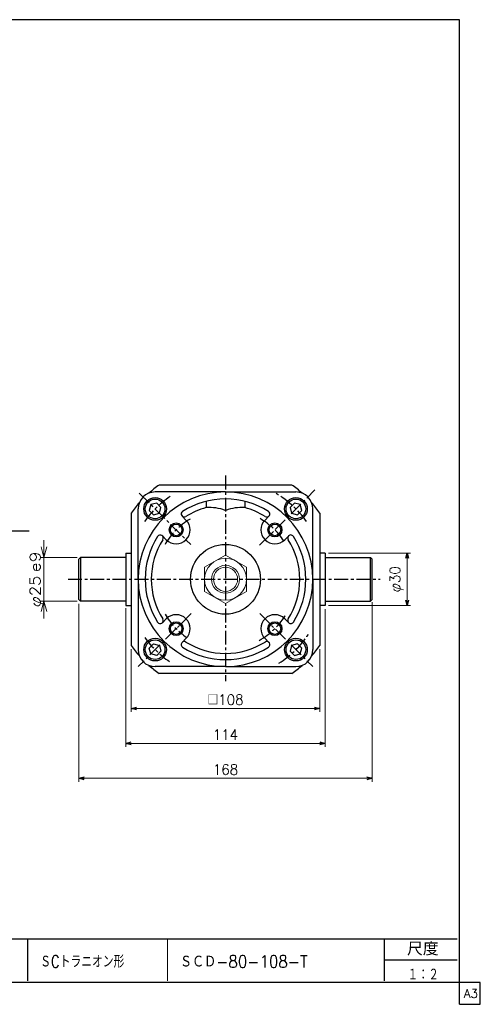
# Model space of a CAD drawing. Header units: millimetres. Extents: x -394 to 394, y -282 to 282.
# Tile 2 of 2: x 130 to 394, y -282 to 282. Entities that reach past the tile are written whole.
import ezdxf
from ezdxf.enums import TextEntityAlignment as Align

# ---------------------------------------------------------------- set-up
doc = ezdxf.new("R2010")
doc.units = ezdxf.units.MM
doc.header["$LTSCALE"] = 0.25
doc.linetypes.add('CENTER', pattern=[50.8, 31.75, -6.35, 6.35, -6.35])
doc.layers.add('ZUWAKU', color=7, linetype='Continuous')
doc.styles.add('dcStyle0', font='txt.shx', dxfattribs={"width": 0.9375, "bigfont": 'bigfont'})
doc.dimstyles.new('DaDimRotatedStyle', dxfattribs={"dimtxt": 6, "dimasz": 3.000002, "dimexe": 2, "dimexo": 1, "dimgap": 2, "dimtad": 3, "dimdsep": 46, "dimtxsty": 'dcStyle0', "dimblk1": 'OPEN30', "dimblk2": 'OPEN30', "dimsah": 1, "dimcen": 0.09, "dimclrd": 4, "dimclre": 4, "dimclrt": 4, "dimadec": 0, "dimazin": 2, "dimtfac": 1, "dimtdec": 4, "dimtmove": 0, "dimatfit": 0, "dimfxl": 1, "dimarcsym": 0})

# ---------------------------------------------------------------- blocks, each defined once
blk = doc.blocks.new('DC_GROUP_Φ80_11')
at = {"color": 4, "linetype": 'Continuous', "lineweight": 25}
for p, q in [((205.37, 4.21), (204.47, 0.86)), ((204.47, 0.86), (206.92, -1.59)), ((208.71, 5.1), (205.37, 4.21)), ((211.16, 2.65), (208.71, 5.1)), ((210.27, -0.69), (211.16, 2.65)), ((206.92, -1.59), (210.27, -0.69))]:
    blk.add_line(p, q, dxfattribs=at)
for radius in [6.5, 5.63]:
    blk.add_circle((207.82, 1.76), radius, dxfattribs=at)
blk = doc.blocks.new('DC_GROUP_Φ80_12')
at = {"color": 4, "linetype": 'Continuous', "lineweight": 25}
for p, q in [((287.53, 5.11), (285.08, 2.66)), ((285.08, 2.66), (285.98, -0.69)), ((290.88, 4.21), (287.53, 5.11)), ((289.32, -1.59), (291.77, 0.86)), ((291.77, 0.86), (290.88, 4.21)), ((285.98, -0.69), (289.32, -1.59))]:
    blk.add_line(p, q, dxfattribs=at)
for radius in [6.5, 5.63]:
    blk.add_circle((288.43, 1.76), radius, dxfattribs=at)
blk = doc.blocks.new('DC_GROUP_Φ80_13')
at = {"color": 4, "linetype": 'Continuous', "lineweight": 25}
for p, q in [((285.98, -76.4), (285.09, -79.74)), ((289.33, -75.5), (285.98, -76.4)), ((291.78, -77.95), (289.33, -75.5)), ((290.88, -81.29), (291.78, -77.95)), ((285.09, -79.74), (287.54, -82.19)), ((287.54, -82.19), (290.88, -81.29))]:
    blk.add_line(p, q, dxfattribs=at)
for radius in [6.5, 5.63]:
    blk.add_circle((288.43, -78.84), radius, dxfattribs=at)
blk = doc.blocks.new('DC_GROUP_Φ80_14')
at = {"color": 4, "linetype": 'Continuous', "lineweight": 13}
for p, q in [((248.12, -24.69), (236.12, -31.61)), ((260.12, -31.61), (248.12, -24.69)), ((236.12, -31.61), (236.12, -45.47)), ((260.12, -45.47), (260.12, -31.61)), ((236.12, -45.47), (248.12, -52.4)), ((248.12, -52.4), (260.12, -45.47))]:
    blk.add_line(p, q, dxfattribs=at)
for radius in [12, 8, 6.92]:
    blk.add_circle((248.12, -38.54), radius, dxfattribs=at)
blk = doc.blocks.new('DC_GROUP_Φ80_16')
at = {"color": 4, "linetype": 'Continuous', "lineweight": 18}
for p, q in [((144.12, -26.04), (142.52, -20.04)), ((145.73, -20.04), (144.12, -26.04)), ((144.12, -26.04), (144.12, -20.04))]:
    blk.add_line(p, q, dxfattribs=at)
blk = doc.blocks.new('DC_GROUP_Φ80_17')
at = {"color": 4, "linetype": 'Continuous', "lineweight": 18}
for p, q in [((142.52, -57.04), (144.12, -51.04)), ((144.12, -51.04), (145.73, -57.04)), ((144.12, -51.04), (144.12, -57.04))]:
    blk.add_line(p, q, dxfattribs=at)
blk = doc.blocks.new('DC_GROUP_Φ80_15')
at = {"color": 4, "linetype": 'Continuous', "lineweight": 13}
for p, q in [((144.12, -16.04), (144.12, -26.04)), ((163.12, -26.04), (142.12, -26.04)), ((144.12, -51.04), (144.12, -26.04)), ((163.12, -51.04), (142.12, -51.04)), ((144.12, -61.04), (144.12, -51.04))]:
    blk.add_line(p, q, dxfattribs=at)
at = {"linetype": 'Continuous'}
for name in ['DC_GROUP_Φ80_16', 'DC_GROUP_Φ80_17']:
    blk.add_blockref(name, (0, 0), dxfattribs=at)
at = {"color": 4, "style": 'dcStyle0'}
blk.add_text('e9', height=6, rotation=90, dxfattribs=at).set_placement((142.12, -34.54), (142.12, -22.54), align=Align.FIT)
at = {"color": 4, "style": 'dcStyle0', "width": 0.9375}
blk.add_text('φ25', height=6, rotation=90, dxfattribs=at).set_placement((142.12, -54.54), (142.12, -36.54), align=Align.FIT)
blk = doc.blocks.new('DC_GROUP_Φ80_39')
at = {"color": 4, "linetype": 'Continuous', "lineweight": 25}
for p, q in [((204.47, -77.95), (206.92, -75.5)), ((205.37, -81.29), (204.47, -77.95)), ((206.92, -75.5), (210.27, -76.4)), ((210.27, -76.4), (211.16, -79.74)), ((208.71, -82.19), (205.37, -81.29)), ((211.16, -79.74), (208.71, -82.19))]:
    blk.add_line(p, q, dxfattribs=at)
for radius in [6.5, 5.63]:
    blk.add_circle((207.82, -78.84), radius, dxfattribs=at)
blk = doc.blocks.new('_OPEN30')
at = {"color": 0, "linetype": 'ByBlock', "lineweight": -2}
for p, q in [((-1, 0.267949), (0, 0)), ((0, 0), (-1, -0.267949)), ((0, 0), (-1, 0))]:
    blk.add_line(p, q, dxfattribs=at)
blk = doc.blocks.new('*D41')
at = {"color": 4, "linetype": 'Continuous', "lineweight": 13}
for p, q in [((307.12, -23.54), (354.12, -23.54)), ((352.12, -53.54), (352.12, -23.54)), ((307.12, -53.54), (354.12, -53.54))]:
    blk.add_line(p, q, dxfattribs=at)
at = {"color": 4, "xscale": 3.000002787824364, "yscale": 2.999989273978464}
for p, rotation in [((352.12, -23.54), 90), ((352.12, -53.54), 270)]:
    blk.add_blockref('_OPEN30', p, dxfattribs=dict(at, rotation=rotation))
at = {"color": 4, "insert": (350.12, -38.54), "char_height": 6, "width": 24.375, "attachment_point": 8, "rotation": 90, "style": 'dcStyle0'}
blk.add_mtext('\\T1.00;φ30', dxfattribs=at)
blk = doc.blocks.new('*D42')
at = {"color": 4, "linetype": 'Continuous', "lineweight": 13}
for p, q in [((191.12, -55.09), (191.12, -134.54)), ((305.12, -55.73), (305.12, -134.54)), ((191.12, -132.54), (305.12, -132.54))]:
    blk.add_line(p, q, dxfattribs=at)
at = {"color": 4, "xscale": 3.000002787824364, "yscale": 2.999989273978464}
for p, rotation in [((191.12, -132.54), 180), ((305.12, -132.54), 360)]:
    blk.add_blockref('_OPEN30', p, dxfattribs=dict(at, rotation=rotation))
at = {"color": 4, "insert": (248.12, -130.54), "char_height": 6, "width": 24.375, "attachment_point": 8, "style": 'dcStyle0'}
blk.add_mtext('\\T1.00;114', dxfattribs=at)
blk = doc.blocks.new('*D43')
at = {"color": 4, "linetype": 'Continuous', "lineweight": 13}
for p, q in [((164.12, -52.61), (164.12, -154.54)), ((332.12, -51.58), (332.12, -154.54)), ((164.12, -152.54), (332.12, -152.54))]:
    blk.add_line(p, q, dxfattribs=at)
at = {"color": 4, "xscale": 3.000002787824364, "yscale": 2.999989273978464}
for p, rotation in [((164.12, -152.54), 180), ((332.12, -152.54), 360)]:
    blk.add_blockref('_OPEN30', p, dxfattribs=dict(at, rotation=rotation))
at = {"color": 4, "insert": (248.12, -150.54), "char_height": 6, "width": 24.375, "attachment_point": 8, "style": 'dcStyle0'}
blk.add_mtext('\\T1.00;168', dxfattribs=at)
blk = doc.blocks.new('*D49')
at = {"color": 4, "linetype": 'Continuous', "lineweight": 13}
for p, q in [((194.12, -78.49), (194.12, -114.54)), ((302.12, -78.49), (302.12, -114.54)), ((194.12, -112.54), (302.12, -112.54))]:
    blk.add_line(p, q, dxfattribs=at)
at = {"color": 4, "xscale": 3.000002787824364, "yscale": 2.999989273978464}
for p, rotation in [((194.12, -112.54), 180), ((302.12, -112.54), 360)]:
    blk.add_blockref('_OPEN30', p, dxfattribs=dict(at, rotation=rotation))
at = {"color": 4, "insert": (248.12, -110.54), "char_height": 6, "width": 30, "attachment_point": 8, "style": 'dcStyle0'}
blk.add_mtext('\\T1.00;□108', dxfattribs=at)

msp = doc.modelspace()

# ---------------------------------------------------------------- linework, layer by layer
at = {"color": 4, "linetype": 'CENTER', "lineweight": 25}
for p, q in [((248.125, 20.891), (248.125, -96.951)), ((267.658, -19.009), (299.324, 12.657)), ((198.736, 10.848), (228.185, -18.601)), ((157.993, -38.541), (336.606, -38.541)), ((228.446, -58.221), (198.171, -88.496)), ((267.804, -58.221), (298.079, -88.496))]:
    msp.add_line(p, q, dxfattribs=at)
at = {"color": 4, "linetype": 'Continuous', "lineweight": 25}
for p, q in [((248.125, 11.459), (207.825, 11.459)), ((286.072, 15.459), (210.178, 15.459)), ((248.125, 11.459), (288.425, 11.459)), ((237.125, 6.124), (237.125, 2.51)), ((259.125, 6.124), (259.125, 2.51)), ((198.125, -38.541), (198.125, 1.759)), ((298.125, -38.541), (298.125, 1.759)), ((194.125, -0.594), (194.125, -76.489)), ((225.498, -4.6), (223.261, -2.364)), ((270.752, -4.6), (272.989, -2.364)), ((302.125, -0.594), (302.125, -76.489)), ((93.7, -10.83), (135.718, -10.83)), ((214.184, -15.914), (211.948, -13.678)), ((282.066, -15.914), (284.302, -13.678)), ((164.125, -27.041), (165.125, -26.041)), ((164.125, -50.041), (164.125, -27.041)), ((191.125, -26.041), (165.125, -26.041)), ((165.125, -26.041), (165.125, -51.041)), ((191.125, -23.541), (191.125, -53.537)), ((191.125, -23.541), (194.125, -23.541)), ((305.125, -23.541), (302.125, -23.541)), ((305.125, -23.541), (305.125, -53.537)), ((305.125, -26.041), (331.125, -26.041)), ((332.125, -27.041), (331.125, -26.041)), ((331.125, -51.041), (331.125, -26.041)), ((332.125, -50.041), (332.125, -27.041)), ((198.125, -38.541), (198.125, -78.841)), ((298.125, -38.541), (298.125, -78.841)), ((164.125, -50.041), (165.125, -51.041)), ((332.125, -50.041), (331.125, -51.041)), ((191.125, -51.041), (165.125, -51.041)), ((191.125, -53.537), (194.125, -53.537)), ((305.125, -53.537), (302.125, -53.537)), ((305.125, -51.041), (331.125, -51.041)), ((214.184, -61.169), (211.948, -63.405)), ((282.066, -61.169), (284.302, -63.405)), ((225.498, -72.483), (223.261, -74.719)), ((270.752, -72.483), (272.989, -74.719)), ((248.125, -88.541), (207.825, -88.541)), ((248.125, -88.541), (288.425, -88.541)), ((286.072, -92.541), (210.178, -92.541))]:
    msp.add_line(p, q, dxfattribs=at)
for centre, radius in [((219.841, -10.257), 4), ((219.841, -10.257), 3.3), ((276.409, -10.257), 4), ((276.409, -10.257), 3.3), ((248.125, -38.541), 20), ((219.841, -66.826), 4), ((219.841, -66.826), 3.3), ((276.409, -66.826), 4), ((276.409, -66.826), 3.3)]:
    msp.add_circle(centre, radius, dxfattribs=at)
for centre, radius, start, end in [((207.825, 1.759), 9.7, 90, 180), ((248.125, -38.541), 50, 90, 180), ((248.125, -38.541), 66, 125.0968, 131.63633), ((248.125, -38.541), 50, 0, 90), ((248.125, -38.541), 66, 48.36367, 54.9032), ((288.425, 1.759), 9.7, 0, 90), ((248.125, -38.541), 46, 90, 122.27106), ((248.125, -38.541), 46, 57.72894, 90), ((248.125, -38.541), 66, 138.36367, 144.9032), ((224.499, -1.127), 1.75, 122.27106, 302.27106), ((248.125, -38.541), 42.5, 105.00027, 122.27106), ((239.009, -22.419), 25, 68.9493, 94.32272), ((257.241, -22.419), 25, 85.67728, 111.0507), ((248.125, -38.541), 42.5, 57.72894, 74.99973), ((271.751, -1.127), 1.75, 237.72894, 57.72894), ((248.125, -38.541), 66, 35.0968, 41.63633), ((219.841, -10.257), 8, 225, 45), ((276.409, -10.257), 8, 135, 315), ((248.125, -38.541), 46, 147.72894, 180), ((248.125, -38.541), 42.5, 147.72894, 180), ((210.71, -14.915), 1.75, 327.72894, 147.72894), ((285.54, -14.915), 1.75, 32.27106, 212.27106), ((248.125, -38.541), 42.5, 0, 32.27106), ((248.125, -38.541), 46, 0, 32.27106), ((248.125, -38.541), 50, 180, 270), ((248.125, -38.541), 46, 180, 212.27106), ((248.125, -38.541), 42.5, 180, 212.27106), ((248.125, -38.541), 50, 270, 360), ((248.125, -38.541), 42.5, 327.72894, 360), ((248.125, -38.541), 46, 327.72894, 360), ((210.71, -62.168), 1.75, 212.27106, 32.27106), ((219.841, -66.826), 8, 315, 135), ((276.409, -66.826), 8, 45, 225), ((285.54, -62.168), 1.75, 147.72894, 327.72894), ((248.125, -38.541), 66, 215.0968, 221.63633), ((207.825, -78.841), 9.7, 180, 270), ((224.499, -75.956), 1.75, 57.72894, 237.72894), ((248.125, -38.541), 46, 237.72894, 270), ((248.125, -38.541), 42.5, 237.72894, 270), ((248.125, -38.541), 42.5, 270, 302.27106), ((248.125, -38.541), 46, 270, 302.27106), ((271.751, -75.956), 1.75, 302.27106, 122.27106), ((288.425, -78.841), 9.7, 270, 0), ((248.125, -38.541), 66, 318.36367, 324.9032), ((248.125, -38.541), 66, 228.36367, 234.9032), ((248.125, -38.541), 66, 305.0968, 311.63633)]:
    msp.add_arc(centre, radius, start, end, dxfattribs=at)
at = {"color": 4, "linetype": 'CENTER', "lineweight": 25}
for radius, start, end in [(57, 35.56203, 61.30559), (57, 123.82402, 146.07486), (40, 120.40341, 150.43728), (40, 33.52166, 60.2572), (40, 209.97682, 236.47834), (40, 298.85826, 330.3639), (57, 215.91652, 235.71894), (57, 302.40994, 326.32767)]:
    msp.add_arc((248.125, -38.541), radius, start, end, dxfattribs=at)
at = {"layer": 'ZUWAKU', "color": 5, "linetype": 'Continuous', "lineweight": 25}
for p, q in [((382, 282), (-394, 282)), ((382, -282), (382, 282)), ((394, -269.5), (-394, -269.5)), ((394, -282), (394, -269.5)), ((382, -282), (394, -282))]:
    msp.add_line(p, q, dxfattribs=at)
at = {"layer": 'ZUWAKU', "color": 4, "linetype": 'Continuous', "lineweight": 25}
for p, q in [((-1.177, -244.477), (380.823, -244.477)), ((134.823, -244.477), (134.823, -268.477)), ((339.093, -268.477), (339.093, -244.477)), ((339.093, -256.477), (380.823, -256.477))]:
    msp.add_line(p, q, dxfattribs=at)
at = {"layer": 'ZUWAKU', "color": 4, "linetype": 'Continuous', "lineweight": 13}
msp.add_line((214.823, -244.477), (214.823, -268.477), dxfattribs=at)

# ---------------------------------------------------------------- block references
at = {"linetype": 'Continuous'}
for name in ['DC_GROUP_Φ80_11', 'DC_GROUP_Φ80_12', 'DC_GROUP_Φ80_15', 'DC_GROUP_Φ80_14', 'DC_GROUP_Φ80_39', 'DC_GROUP_Φ80_13']:
    msp.add_blockref(name, (0, 0), dxfattribs=at)

# ---------------------------------------------------------------- texts
at = {"color": 4, "style": 'dcStyle0'}
for s, width, p, p2 in [('ＳCトラニオン形', 0.731915, (142.019, -260.989), (190.179, -260.989)), ('ＳＣＤ-80-108-T', 0.828571, (222.019, -260.989), (295.099, -260.989)), ('１：２', 0.708333, (352.391, -268.453), (370.241, -268.453))]:
    msp.add_text(s, height=7, dxfattribs=dict(at, width=width)).set_placement(p, p2, align=Align.FIT)
at = {"layer": 'ZUWAKU', "color": 4, "style": 'dcStyle0', "width": 0.991667}
msp.add_text('尺度', height=7.6, dxfattribs=at).set_placement((352.053, -254.037), (370.141, -254.037), align=Align.FIT)
at = {"layer": 'ZUWAKU', "color": 7, "style": 'dcStyle0', "width": 0.8}
msp.add_text('A3', height=5, dxfattribs=at).set_placement((384.615, -278.25), (392.615, -278.25), align=Align.FIT)

# ---------------------------------------------------------------- dimensions: what is measured, and where the dimension line sits
at = {"linetype": 'Continuous', "lineweight": 13}
dim = msp.add_linear_dim(base=(352.125, -23.541), p1=(306.125, -53.537), p2=(306.125, -23.541), angle=90, text='φ<>', dimstyle='DaDimRotatedStyle', override={"dimtxt": 6, "dimasz": 3.000002, "dimexe": 2, "dimexo": 1, "dimgap": 2, "dimtad": 3, "dimtih": 0, "dimtoh": 0, "dimdec": 2, "dimzin": 8, "dimtxsty": 'dcStyle0', "dimblk1": 'OPEN30', "dimblk2": 'OPEN30', "dimsah": 1, "dimclrd": 4, "dimclre": 4, "dimclrt": 4, "dimazin": 2, "dimtofl": 1, "dimatfit": 0, "dimtolj": 0, "dimtzin": 8}, dxfattribs=at)
dim.commit()
dim.dimension.update_dxf_attribs({"geometry": '*D41', "text_midpoint": (352.125, -38.539)})
for base, p1, p2, picture, middle in [((332.125, -152.541), (164.125, -51.613), (332.125, -50.578), '*D43', (248.125, -152.541)), ((305.125, -132.541), (191.125, -54.087), (305.125, -54.733), '*D42', (248.125, -132.541))]:
    dim = msp.add_linear_dim(base=base, p1=p1, p2=p2, dimstyle='DaDimRotatedStyle', override={"dimtxt": 6, "dimasz": 3.000002, "dimexe": 2, "dimexo": 1, "dimgap": 2, "dimtad": 3, "dimtih": 0, "dimtoh": 0, "dimdec": 2, "dimzin": 8, "dimtxsty": 'dcStyle0', "dimblk1": 'OPEN30', "dimblk2": 'OPEN30', "dimsah": 1, "dimclrd": 4, "dimclre": 4, "dimclrt": 4, "dimazin": 2, "dimtofl": 1, "dimatfit": 0, "dimtolj": 0, "dimtzin": 8}, dxfattribs=at)
    dim.commit()
    dim.dimension.update_dxf_attribs({"geometry": picture, "text_midpoint": middle})
dim = msp.add_linear_dim(base=(302.125, -112.541), p1=(194.125, -77.489), p2=(302.125, -77.489), text='□<>', dimstyle='DaDimRotatedStyle', override={"dimtxt": 6, "dimasz": 3.000002, "dimexe": 2, "dimexo": 1, "dimgap": 2, "dimtad": 3, "dimtih": 0, "dimtoh": 0, "dimdec": 2, "dimzin": 8, "dimtxsty": 'dcStyle0', "dimblk1": 'OPEN30', "dimblk2": 'OPEN30', "dimsah": 1, "dimclrd": 4, "dimclre": 4, "dimclrt": 4, "dimazin": 2, "dimtofl": 1, "dimatfit": 0, "dimtolj": 0, "dimtzin": 8}, dxfattribs=at)
dim.commit()
dim.dimension.update_dxf_attribs({"geometry": '*D49', "text_midpoint": (248.125, -112.541)})

doc.saveas('drawing.dxf')
